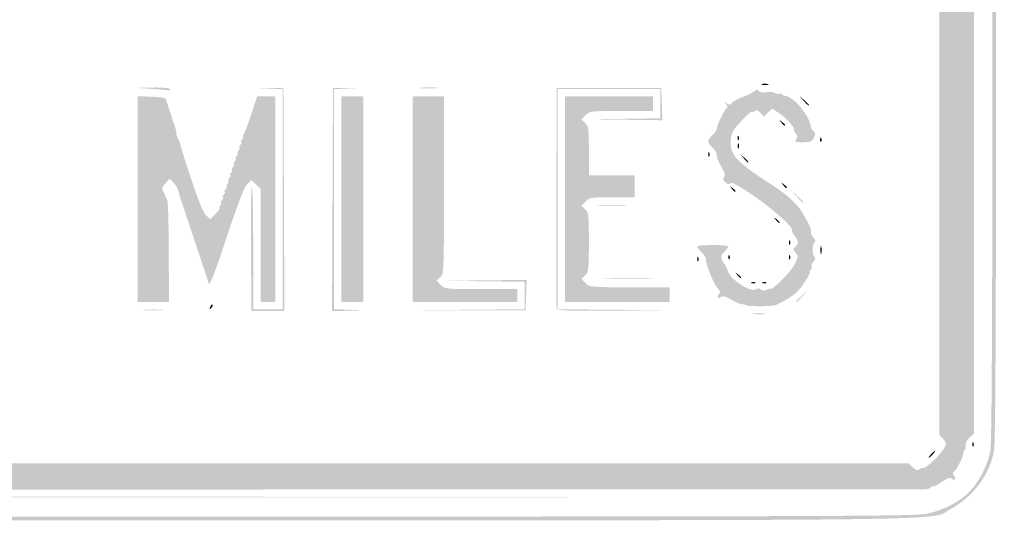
# Model space of a CAD drawing. Header units: inches. Extents: x -0.5 to 0.5, y -0.25 to 0.25.
# Tile 5 of 11: x 0.01 to 0.5, y -0.25 to 0. Entities that reach past the tile are written whole.
import ezdxf

# ---------------------------------------------------------------- set-up
doc = ezdxf.new("R2010")
doc.units = ezdxf.units.IN
doc.header["$MEASUREMENT"] = 0

msp = doc.modelspace()

# ---------------------------------------------------------------- hatches: boundary and pattern name
h = msp.add_hatch(color=7)
edge = h.paths.add_edge_path()
edge.add_spline(control_points=[(-0.46522, -0.24908), (-0.47266, -0.2476), (-0.48297, -0.24249), (-0.48681, -0.23839), (-0.49057, -0.23437), (-0.49569, -0.22686), (-0.49702, -0.22339), (-0.49989, -0.21596), (-0.5, -0.2079), (-0.5, 0.00094), (-0.5, 0.2072), (-0.49996, 0.21178), (-0.4982, 0.21866), (-0.49593, 0.22754), (-0.4931, 0.23237), (-0.48643, 0.23873), (-0.48005, 0.24482), (-0.47723, 0.24635), (-0.46815, 0.24868), (-0.46129, 0.25043), (-0.45375, 0.25046), (0.00074, 0.25046)], knot_values=[0, 0, 0, 0, 1, 1, 1, 2, 2, 2, 3, 3, 3, 4, 4, 4, 5, 5, 5, 6, 6, 6, 7, 7, 7, 7], degree=3, periodic=0)
edge.add_line((0.00074, 0.25046), (0.46265, 0.25046))
edge.add_line((0.46265, 0.25046), (0.46917, 0.24853))
edge.add_spline(control_points=[(0.46917, 0.24853), (0.4773, 0.24613), (0.48082, 0.24409), (0.48697, 0.23816), (0.49323, 0.23214), (0.49598, 0.22736), (0.4982, 0.21866), (0.49996, 0.21178), (0.5, 0.2072), (0.5, 0.00108), (0.5, -0.14844), (0.49971, -0.21123), (0.49899, -0.21552), (0.497, -0.22734), (0.4885, -0.23878), (0.47725, -0.24478), (0.46574, -0.25092), (0.50412, -0.25047), (-0.00077, -0.25037), (-0.37541, -0.2503), (-0.46028, -0.25007), (-0.46522, -0.24908)], knot_values=[0, 0, 0, 0, 1, 1, 1, 2, 2, 2, 3, 3, 3, 4, 4, 4, 5, 5, 5, 6, 6, 6, 7, 7, 7, 7], degree=3, periodic=0)
edge = h.paths.add_edge_path(flags=0)
edge.add_spline(control_points=[(0.46463, -0.24729), (0.47266, -0.24575), (0.48109, -0.24159), (0.48619, -0.23664), (0.49125, -0.23173), (0.49595, -0.22268), (0.49715, -0.21552), (0.49787, -0.21123), (0.49817, -0.14844), (0.49817, 0.00108), (0.49817, 0.2072), (0.49813, 0.21178), (0.49637, 0.21866), (0.49422, 0.22705), (0.49138, 0.23217), (0.48605, 0.23724), (0.48079, 0.24226), (0.47697, 0.2444), (0.46917, 0.2467)], knot_values=[0, 0, 0, 0, 1, 1, 1, 2, 2, 2, 3, 3, 3, 4, 4, 4, 5, 5, 5, 6, 6, 6, 6], degree=3, periodic=0)
edge.add_line((0.46917, 0.2467), (0.46265, 0.24862))
edge.add_line((0.46265, 0.24862), (0.00074, 0.24862))
edge.add_spline(control_points=[(0.00074, 0.24862), (-0.45375, 0.24862), (-0.46129, 0.2486), (-0.46815, 0.24684), (-0.47691, 0.2446), (-0.47991, 0.24304), (-0.48544, 0.23788), (-0.4912, 0.23248), (-0.49416, 0.22728), (-0.49637, 0.21866), (-0.49813, 0.21178), (-0.49817, 0.2072), (-0.49817, 0.00094), (-0.49817, -0.2079), (-0.49806, -0.21596), (-0.49519, -0.22339), (-0.49403, -0.2264), (-0.48897, -0.23406), (-0.48589, -0.23748), (-0.48296, -0.24073), (-0.47204, -0.24589), (-0.46522, -0.24725), (-0.46028, -0.24823), (-0.37541, -0.24847), (-0.00077, -0.24854), (0.39723, -0.24861), (0.45856, -0.24845), (0.46463, -0.24729)], knot_values=[0, 0, 0, 0, 1, 1, 1, 2, 2, 2, 3, 3, 3, 4, 4, 4, 5, 5, 5, 6, 6, 6, 7, 7, 7, 8, 8, 8, 9, 9, 9, 9], degree=3, periodic=0)
h = msp.add_hatch(color=7)
edge = h.paths.add_edge_path()
edge.add_spline(control_points=[(-0.46518, -0.23445), (-0.46566, -0.23397), (-0.46606, -0.23392), (-0.46606, -0.23433), (-0.46606, -0.23475), (-0.46667, -0.23457), (-0.46743, -0.23394), (-0.46819, -0.23332), (-0.46881, -0.23308), (-0.46881, -0.23342), (-0.46881, -0.23376), (-0.4706, -0.2328), (-0.4728, -0.23129), (-0.4758, -0.22922), (-0.47706, -0.2288), (-0.47785, -0.22959), (-0.47864, -0.23038), (-0.47917, -0.23037), (-0.48, -0.22954), (-0.48081, -0.22873), (-0.48083, -0.22817), (-0.48008, -0.22742), (-0.47934, -0.22668), (-0.47977, -0.2252), (-0.48171, -0.22192), (-0.48317, -0.21945), (-0.48411, -0.21743), (-0.48381, -0.21743), (-0.48351, -0.21743), (-0.48371, -0.21689), (-0.48425, -0.21624), (-0.4848, -0.21558), (-0.48503, -0.21423), (-0.48477, -0.21323), (-0.48446, -0.21206), (-0.48512, -0.21066), (-0.48664, -0.20922)], knot_values=[0, 0, 0, 0, 1, 1, 1, 2, 2, 2, 3, 3, 3, 4, 4, 4, 5, 5, 5, 6, 6, 6, 7, 7, 7, 8, 8, 8, 9, 9, 9, 10, 10, 10, 11, 11, 11, 12, 12, 12, 12], degree=3, periodic=0)
edge.add_line((-0.48664, -0.20922), (-0.48899, -0.20702))
edge.add_line((-0.48899, -0.20702), (-0.48899, 0.00046))
edge.add_line((-0.48899, 0.00046), (-0.48899, 0.20794))
edge.add_line((-0.48899, 0.20794), (-0.48664, 0.21014))
edge.add_spline(control_points=[(-0.48664, 0.21014), (-0.48535, 0.21135), (-0.48447, 0.21298), (-0.48467, 0.21376), (-0.48487, 0.21454), (-0.48354, 0.21806), (-0.48171, 0.22158), (-0.47884, 0.22708), (-0.4776, 0.22845), (-0.4729, 0.23131), (-0.46989, 0.23314), (-0.46715, 0.23448), (-0.46681, 0.23428), (-0.46646, 0.23408), (-0.46595, 0.2343), (-0.46566, 0.23476), (-0.46537, 0.23523), (-0.4644, 0.23542), (-0.46351, 0.23518), (-0.46255, 0.23493), (-0.46099, 0.23571), (-0.45968, 0.2371)], knot_values=[0, 0, 0, 0, 1, 1, 1, 2, 2, 2, 3, 3, 3, 4, 4, 4, 5, 5, 5, 6, 6, 6, 7, 7, 7, 7], degree=3, periodic=0)
edge.add_line((-0.45968, 0.2371), (-0.45748, 0.23945))
edge.add_line((-0.45748, 0.23945), (0, 0.23945))
edge.add_line((0, 0.23945), (0.45748, 0.23945))
edge.add_line((0.45748, 0.23945), (0.45966, 0.23713))
edge.add_spline(control_points=[(0.45966, 0.23713), (0.46086, 0.23585), (0.46248, 0.23491), (0.46326, 0.23504), (0.46404, 0.23517), (0.46519, 0.23495), (0.46583, 0.23456), (0.46646, 0.23416), (0.46697, 0.23404), (0.46697, 0.23429), (0.46697, 0.23455), (0.46935, 0.23342), (0.47225, 0.23179), (0.47638, 0.22946), (0.47824, 0.22764), (0.48085, 0.22336), (0.48268, 0.22035), (0.48402, 0.21761), (0.48382, 0.21727), (0.48362, 0.21692), (0.48384, 0.21641), (0.4843, 0.21612), (0.48477, 0.21583), (0.48496, 0.21486), (0.48472, 0.21397), (0.48447, 0.21301), (0.48525, 0.21145), (0.48664, 0.21014)], knot_values=[0, 0, 0, 0, 1, 1, 1, 2, 2, 2, 3, 3, 3, 4, 4, 4, 5, 5, 5, 6, 6, 6, 7, 7, 7, 8, 8, 8, 9, 9, 9, 9], degree=3, periodic=0)
edge.add_line((0.48664, 0.21014), (0.48899, 0.20794))
edge.add_line((0.48899, 0.20794), (0.48899, 0.00046))
edge.add_line((0.48899, 0.00046), (0.48899, -0.20702))
edge.add_line((0.48899, -0.20702), (0.48664, -0.20922))
edge.add_spline(control_points=[(0.48664, -0.20922), (0.48525, -0.21053), (0.48447, -0.21209), (0.48472, -0.21305), (0.48496, -0.21395), (0.48476, -0.21492), (0.48429, -0.21521), (0.48382, -0.2155), (0.48353, -0.21622), (0.48365, -0.21681), (0.4839, -0.21813), (0.48022, -0.22533), (0.47887, -0.22617), (0.47819, -0.22658), (0.47823, -0.22717), (0.47899, -0.22809), (0.48032, -0.22969), (0.47928, -0.23103), (0.47783, -0.22957), (0.47706, -0.2288), (0.47577, -0.22924), (0.4728, -0.23129), (0.4706, -0.2328), (0.46881, -0.23376), (0.46881, -0.23342), (0.46881, -0.23308), (0.46829, -0.23323), (0.46766, -0.23375), (0.46668, -0.23457), (0.46597, -0.23486), (0.46491, -0.23486), (0.46478, -0.23486), (0.25566, -0.23497), (0.00018, -0.23509), (-0.29228, -0.23524), (-0.46463, -0.235), (-0.46518, -0.23445)], knot_values=[0, 0, 0, 0, 1, 1, 1, 2, 2, 2, 3, 3, 3, 4, 4, 4, 5, 5, 5, 6, 6, 6, 7, 7, 7, 8, 8, 8, 9, 9, 9, 10, 10, 10, 11, 11, 11, 12, 12, 12, 12], degree=3, periodic=0)
edge = h.paths.add_edge_path(flags=0)
edge.add_spline(control_points=[(-0.45826, -0.22385), (-0.4566, -0.22202), (-0.45543, -0.22202), (-0.00015, -0.22202)], knot_values=[0, 0, 0, 0, 1, 1, 1, 1], degree=3, periodic=0)
edge.add_line((-0.00015, -0.22202), (0.4563, -0.22202))
edge.add_line((0.4563, -0.22202), (0.4584, -0.22399))
edge.add_spline(control_points=[(0.4584, -0.22399), (0.46002, -0.22551), (0.46078, -0.22572), (0.46175, -0.22491), (0.46245, -0.22434), (0.46322, -0.22408), (0.46347, -0.22433), (0.46425, -0.22511), (0.47244, -0.2174), (0.47396, -0.21448), (0.47528, -0.21191), (0.47525, -0.21161), (0.47347, -0.20971)], knot_values=[0, 0, 0, 0, 1, 1, 1, 2, 2, 2, 3, 3, 3, 4, 4, 4, 4], degree=3, periodic=0)
edge.add_line((0.47347, -0.20971), (0.47156, -0.20768))
edge.add_line((0.47156, -0.20768), (0.47156, 0))
edge.add_line((0.47156, 0), (0.47156, 0.20768))
edge.add_line((0.47156, 0.20768), (0.47347, 0.20972))
edge.add_spline(control_points=[(0.47347, 0.20972), (0.47511, 0.21145), (0.47522, 0.21207), (0.47428, 0.2139), (0.47268, 0.21703), (0.46693, 0.22287), (0.4639, 0.22446), (0.46147, 0.22573), (0.46113, 0.22569), (0.45925, 0.22393)], knot_values=[0, 0, 0, 0, 1, 1, 1, 2, 2, 2, 3, 3, 3, 3], degree=3, periodic=0)
edge.add_line((0.45925, 0.22393), (0.45722, 0.22202))
edge.add_line((0.45722, 0.22202), (0, 0.22202))
edge.add_line((0, 0.22202), (-0.45722, 0.22202))
edge.add_line((-0.45722, 0.22202), (-0.45925, 0.22393))
edge.add_spline(control_points=[(-0.45925, 0.22393), (-0.46113, 0.22569), (-0.46147, 0.22573), (-0.4639, 0.22446), (-0.46693, 0.22287), (-0.47268, 0.21703), (-0.47428, 0.2139), (-0.47522, 0.21207), (-0.47511, 0.21145), (-0.47347, 0.20972)], knot_values=[0, 0, 0, 0, 1, 1, 1, 2, 2, 2, 3, 3, 3, 3], degree=3, periodic=0)
edge.add_line((-0.47347, 0.20972), (-0.47156, 0.20768))
edge.add_line((-0.47156, 0.20768), (-0.47156, 0))
edge.add_line((-0.47156, 0), (-0.47156, -0.20768))
edge.add_line((-0.47156, -0.20768), (-0.47347, -0.20971))
edge.add_spline(control_points=[(-0.47347, -0.20971), (-0.47525, -0.21161), (-0.47528, -0.21191), (-0.47396, -0.21448), (-0.47231, -0.21766), (-0.46435, -0.22496), (-0.46325, -0.22428), (-0.46285, -0.22403), (-0.46225, -0.22424), (-0.46194, -0.22476), (-0.46108, -0.22614), (-0.46011, -0.2259), (-0.45826, -0.22385)], knot_values=[0, 0, 0, 0, 1, 1, 1, 2, 2, 2, 3, 3, 3, 4, 4, 4, 4], degree=3, periodic=0)
h = msp.add_hatch(color=7)
edge = h.paths.add_edge_path()
edge.add_line((0.07844, -0.03486), (0.07018, -0.03429))
edge.add_line((0.07018, -0.03429), (0.07816, -0.03412))
edge.add_spline(control_points=[(0.07816, -0.03412), (0.08268, -0.03402), (0.08638, -0.03434), (0.0867, -0.03486), (0.08701, -0.03537), (0.08714, -0.0357), (0.08698, -0.03561), (0.08682, -0.03551), (0.08298, -0.03518), (0.07844, -0.03486)], knot_values=[0, 0, 0, 0, 1, 1, 1, 2, 2, 2, 3, 3, 3, 3], degree=3, periodic=0)
h = msp.add_hatch(color=7)
edge = h.paths.add_edge_path()
edge.add_spline(control_points=[(0.12732, -0.11537), (0.12718, -0.09859), (0.12737, -0.08447), (0.12775, -0.08399), (0.12813, -0.08351), (0.12844, -0.09703), (0.12844, -0.11404)], knot_values=[0, 0, 0, 0, 1, 1, 1, 2, 2, 2, 2], degree=3, periodic=0)
edge.add_line((0.12844, -0.11404), (0.12844, -0.14495))
edge.add_line((0.12844, -0.14495), (0.13578, -0.14495))
edge.add_line((0.13578, -0.14495), (0.14312, -0.14495))
edge.add_line((0.14312, -0.14495), (0.14312, -0.08994))
edge.add_line((0.14312, -0.08994), (0.14312, -0.03493))
edge.add_line((0.14312, -0.03493), (0.13555, -0.03462))
edge.add_line((0.13555, -0.03462), (0.12798, -0.0343))
edge.add_line((0.12798, -0.0343), (0.13578, -0.03435))
edge.add_line((0.13578, -0.03435), (0.14358, -0.0344))
edge.add_line((0.14358, -0.0344), (0.14381, -0.09014))
edge.add_line((0.14381, -0.09014), (0.14405, -0.14587))
edge.add_line((0.14405, -0.14587), (0.13581, -0.14587))
edge.add_line((0.13581, -0.14587), (0.12757, -0.14587))
edge.add_line((0.12757, -0.14587), (0.12732, -0.11537))
for points in [[(0.16811, -0.09014), (0.16835, -0.0344), (0.17569, -0.03435), (0.18303, -0.03429), (0.17592, -0.03461), (0.16881, -0.03494), (0.16881, -0.08991), (0.16881, -0.14488), (0.17638, -0.14519), (0.18394, -0.1455), (0.17591, -0.14568), (0.16788, -0.14587), (0.16811, -0.09014)], [(0.17248, -0.08991), (0.17248, -0.03853), (0.17798, -0.03853), (0.18349, -0.03853), (0.18349, -0.08991), (0.18349, -0.14128), (0.17798, -0.14128), (0.17248, -0.14128), (0.17248, -0.08991)], [(0.23601, -0.14519), (0.26422, -0.14493), (0.26422, -0.13808), (0.26422, -0.13123), (0.24381, -0.13096), (0.22339, -0.1307), (0.2443, -0.13049), (0.26521, -0.13028), (0.26495, -0.13784), (0.26468, -0.14541), (0.23624, -0.14543), (0.2078, -0.14545), (0.23601, -0.14519)]]:
    msp.add_hatch(color=7).paths.add_polyline_path(points)
h = msp.add_hatch(color=7)
edge = h.paths.add_edge_path()
edge.add_spline(control_points=[(0.21218, -0.03419), (0.2146, -0.034), (0.21831, -0.034), (0.22044, -0.03419), (0.22257, -0.03438), (0.2206, -0.03454), (0.21606, -0.03454), (0.21151, -0.03453), (0.20977, -0.03438), (0.21218, -0.03419)], knot_values=[0, 0, 0, 0, 1, 1, 1, 2, 2, 2, 3, 3, 3, 3], degree=3, periodic=0)
h = msp.add_hatch(color=7)
edge = h.paths.add_edge_path()
edge.add_spline(control_points=[(0.28024, -0.14472), (0.28, -0.14409), (0.27991, -0.11901), (0.28004, -0.08899)], knot_values=[0, 0, 0, 0, 1, 1, 1, 1], degree=3, periodic=0)
edge.add_line((0.28004, -0.08899), (0.28028, -0.0344))
edge.add_line((0.28028, -0.0344), (0.30642, -0.0344))
edge.add_line((0.30642, -0.0344), (0.33257, -0.0344))
edge.add_line((0.33257, -0.0344), (0.33283, -0.04243))
edge.add_line((0.33283, -0.04243), (0.3331, -0.05046))
edge.add_line((0.3331, -0.05046), (0.31449, -0.05025))
edge.add_line((0.31449, -0.05025), (0.29587, -0.05004))
edge.add_line((0.29587, -0.05004), (0.31399, -0.04977))
edge.add_line((0.31399, -0.04977), (0.33211, -0.0495))
edge.add_line((0.33211, -0.0495), (0.33211, -0.04218))
edge.add_line((0.33211, -0.04218), (0.33211, -0.03486))
edge.add_line((0.33211, -0.03486), (0.30642, -0.03486))
edge.add_line((0.30642, -0.03486), (0.28073, -0.03486))
edge.add_line((0.28073, -0.03486), (0.28073, -0.08989))
edge.add_line((0.28073, -0.08989), (0.28073, -0.14493))
edge.add_line((0.28073, -0.14493), (0.30894, -0.14518))
edge.add_line((0.30894, -0.14518), (0.33716, -0.14544))
edge.add_line((0.33716, -0.14544), (0.30892, -0.14566))
edge.add_spline(control_points=[(0.30892, -0.14566), (0.28701, -0.14582), (0.28058, -0.14561), (0.28024, -0.14472)], knot_values=[0, 0, 0, 0, 1, 1, 1, 1], degree=3, periodic=0)
h = msp.add_hatch(color=7)
edge = h.paths.add_edge_path()
edge.add_spline(control_points=[(0.3828, -0.0324), (0.38368, -0.03216), (0.38513, -0.03216), (0.38601, -0.0324), (0.38689, -0.03263), (0.38617, -0.03281), (0.3844, -0.03281), (0.38264, -0.03281), (0.38192, -0.03263), (0.3828, -0.0324)], knot_values=[0, 0, 0, 0, 1, 1, 1, 2, 2, 2, 3, 3, 3, 3], degree=3, periodic=0)
h = msp.add_hatch(color=7)
edge = h.paths.add_edge_path()
edge.add_line((0.07064, -0.08987), (0.07064, -0.03845))
edge.add_line((0.07064, -0.03845), (0.07775, -0.03872))
edge.add_spline(control_points=[(0.07775, -0.03872), (0.08261, -0.03891), (0.0849, -0.03935), (0.08498, -0.04014), (0.08504, -0.04077), (0.08519, -0.04149), (0.08532, -0.04174), (0.08545, -0.042), (0.08565, -0.04261), (0.08578, -0.04312), (0.08591, -0.04362), (0.08611, -0.04424), (0.08624, -0.0445), (0.08636, -0.04475), (0.08657, -0.04537), (0.0867, -0.04587), (0.08682, -0.04638), (0.08703, -0.047), (0.08716, -0.04725), (0.08728, -0.0475), (0.08749, -0.04812), (0.08761, -0.04862), (0.08774, -0.04913), (0.08795, -0.04975), (0.08807, -0.05), (0.0882, -0.05025), (0.08841, -0.05087), (0.08853, -0.05138), (0.08866, -0.05188), (0.08886, -0.0525), (0.08899, -0.05275), (0.08912, -0.053), (0.08932, -0.05362), (0.08945, -0.05413), (0.08958, -0.05463), (0.08978, -0.05536), (0.0899, -0.05573), (0.09003, -0.05611), (0.09007, -0.05675), (0.09, -0.05715), (0.08994, -0.05755), (0.09038, -0.05878), (0.09099, -0.0599), (0.09159, -0.06101), (0.09214, -0.06255), (0.09221, -0.0633), (0.09228, -0.06406), (0.0947, -0.07174), (0.09758, -0.08038), (0.10101, -0.09065), (0.10354, -0.09675), (0.10491, -0.09804)], knot_values=[0, 0, 0, 0, 1, 1, 1, 2, 2, 2, 3, 3, 3, 4, 4, 4, 5, 5, 5, 6, 6, 6, 7, 7, 7, 8, 8, 8, 9, 9, 9, 10, 10, 10, 11, 11, 11, 12, 12, 12, 13, 13, 13, 14, 14, 14, 15, 15, 15, 16, 16, 16, 17, 17, 17, 17], degree=3, periodic=0)
edge.add_line((0.10491, -0.09804), (0.107, -0.1))
edge.add_line((0.107, -0.1), (0.10963, -0.09725))
edge.add_spline(control_points=[(0.10963, -0.09725), (0.11108, -0.09573), (0.11194, -0.0945), (0.11153, -0.0945), (0.11112, -0.0945), (0.1113, -0.09388), (0.11193, -0.09312), (0.11255, -0.09236), (0.11276, -0.09174), (0.11239, -0.09174), (0.11201, -0.09174), (0.11222, -0.09112), (0.11284, -0.09037), (0.11347, -0.08961), (0.11368, -0.08899), (0.1133, -0.08899), (0.11293, -0.08899), (0.11313, -0.08837), (0.11376, -0.08761), (0.11439, -0.08686), (0.1146, -0.08624), (0.11422, -0.08624), (0.11384, -0.08624), (0.11405, -0.08562), (0.11468, -0.08486), (0.11531, -0.08411), (0.11551, -0.08349), (0.11514, -0.08349), (0.11476, -0.08349), (0.11497, -0.08287), (0.1156, -0.08211), (0.11622, -0.08135), (0.11643, -0.08073), (0.11606, -0.08073), (0.11568, -0.08073), (0.11589, -0.08011), (0.11651, -0.07936), (0.11714, -0.0786), (0.11735, -0.07798), (0.11697, -0.07798), (0.1166, -0.07798), (0.1168, -0.07736), (0.11743, -0.07661), (0.11806, -0.07585), (0.11827, -0.07523), (0.11789, -0.07523), (0.11751, -0.07523), (0.11772, -0.07461), (0.11835, -0.07385), (0.11898, -0.0731), (0.11918, -0.07248), (0.11881, -0.07248), (0.11843, -0.07248), (0.11864, -0.07186), (0.11927, -0.0711), (0.11989, -0.07034), (0.1201, -0.06972), (0.11972, -0.06972), (0.11935, -0.06972), (0.11956, -0.06911), (0.12018, -0.06835), (0.12081, -0.06759), (0.12102, -0.06697), (0.12064, -0.06697), (0.12027, -0.06697), (0.12047, -0.06635), (0.1211, -0.0656), (0.12173, -0.06484), (0.12194, -0.06422), (0.12156, -0.06422), (0.12118, -0.06422), (0.12139, -0.0636), (0.12202, -0.06284), (0.12265, -0.06209), (0.12285, -0.06147), (0.12248, -0.06147), (0.1221, -0.06147), (0.12231, -0.06085), (0.12294, -0.06009), (0.12356, -0.05933), (0.12377, -0.05872), (0.12339, -0.05872), (0.12302, -0.05872), (0.12312, -0.0582), (0.12362, -0.05757), (0.12412, -0.05694), (0.12585, -0.0524), (0.12748, -0.04748)], knot_values=[0, 0, 0, 0, 1, 1, 1, 2, 2, 2, 3, 3, 3, 4, 4, 4, 5, 5, 5, 6, 6, 6, 7, 7, 7, 8, 8, 8, 9, 9, 9, 10, 10, 10, 11, 11, 11, 12, 12, 12, 13, 13, 13, 14, 14, 14, 15, 15, 15, 16, 16, 16, 17, 17, 17, 18, 18, 18, 19, 19, 19, 20, 20, 20, 21, 21, 21, 22, 22, 22, 23, 23, 23, 24, 24, 24, 25, 25, 25, 26, 26, 26, 27, 27, 27, 28, 28, 28, 29, 29, 29, 29], degree=3, periodic=0)
edge.add_line((0.12748, -0.04748), (0.13043, -0.03853))
edge.add_line((0.13043, -0.03853), (0.13494, -0.03853))
edge.add_line((0.13494, -0.03853), (0.13945, -0.03853))
edge.add_line((0.13945, -0.03853), (0.13945, -0.08991))
edge.add_line((0.13945, -0.08991), (0.13945, -0.14128))
edge.add_line((0.13945, -0.14128), (0.13578, -0.14128))
edge.add_line((0.13578, -0.14128), (0.13211, -0.14128))
edge.add_line((0.13211, -0.14128), (0.13211, -0.113))
edge.add_line((0.13211, -0.113), (0.13211, -0.08472))
edge.add_line((0.13211, -0.08472), (0.12979, -0.08255))
edge.add_line((0.12979, -0.08255), (0.12747, -0.08037))
edge.add_line((0.12747, -0.08037), (0.12531, -0.08261))
edge.add_spline(control_points=[(0.12531, -0.08261), (0.12384, -0.08414), (0.12059, -0.09258), (0.11515, -0.109), (0.10812, -0.13021), (0.10631, -0.13451), (0.10585, -0.13112), (0.10579, -0.13065), (0.10563, -0.13007), (0.1055, -0.12982), (0.10538, -0.12956), (0.10517, -0.12894), (0.10505, -0.12844), (0.10492, -0.12794), (0.10471, -0.12732), (0.10459, -0.12706), (0.10446, -0.12681), (0.10425, -0.12619), (0.10413, -0.12569), (0.104, -0.12518), (0.1038, -0.12456), (0.10367, -0.12431), (0.10354, -0.12406), (0.10334, -0.12344), (0.10321, -0.12294), (0.10308, -0.12243), (0.10288, -0.12181), (0.10275, -0.12156), (0.10263, -0.12131), (0.10242, -0.12069), (0.10229, -0.12018), (0.10217, -0.11968), (0.10196, -0.11906), (0.10183, -0.11881), (0.10171, -0.11856), (0.1015, -0.11794), (0.10138, -0.11743), (0.10125, -0.11693), (0.10104, -0.11631), (0.10092, -0.11606), (0.10079, -0.1158), (0.10058, -0.11518), (0.10046, -0.11468), (0.10033, -0.11417), (0.10013, -0.11356), (0.1, -0.1133), (0.09987, -0.11305), (0.09967, -0.11243), (0.09954, -0.11193), (0.09942, -0.11142), (0.09921, -0.1108), (0.09908, -0.11055), (0.09896, -0.1103), (0.09875, -0.10968), (0.09862, -0.10917), (0.0985, -0.10867), (0.09829, -0.10805), (0.09817, -0.1078), (0.09804, -0.10755), (0.09783, -0.10693), (0.09771, -0.10642), (0.09758, -0.10592), (0.09737, -0.1053), (0.09725, -0.10505), (0.09712, -0.10479), (0.09692, -0.10417), (0.09679, -0.10367), (0.09666, -0.10317), (0.09646, -0.10255), (0.09633, -0.10229), (0.0962, -0.10204), (0.096, -0.10142), (0.09587, -0.10092), (0.09575, -0.10041), (0.09554, -0.09979), (0.09541, -0.09954), (0.09529, -0.09929), (0.09508, -0.09867), (0.09495, -0.09817), (0.09483, -0.09766), (0.09462, -0.09704), (0.0945, -0.09679), (0.09437, -0.09654), (0.09416, -0.09592), (0.09404, -0.09541), (0.09391, -0.09491), (0.0937, -0.09429), (0.09358, -0.09404), (0.09345, -0.09378), (0.09325, -0.09317), (0.09312, -0.09266), (0.09299, -0.09216), (0.09279, -0.09154), (0.09266, -0.09128), (0.09253, -0.09103), (0.09233, -0.09041), (0.0922, -0.08991), (0.09208, -0.0894), (0.09189, -0.08889), (0.09179, -0.08876), (0.09169, -0.08864), (0.09142, -0.0875), (0.09119, -0.08624), (0.09096, -0.08498), (0.08984, -0.083), (0.08869, -0.08186)], knot_values=[0, 0, 0, 0, 1, 1, 1, 2, 2, 2, 3, 3, 3, 4, 4, 4, 5, 5, 5, 6, 6, 6, 7, 7, 7, 8, 8, 8, 9, 9, 9, 10, 10, 10, 11, 11, 11, 12, 12, 12, 13, 13, 13, 14, 14, 14, 15, 15, 15, 16, 16, 16, 17, 17, 17, 18, 18, 18, 19, 19, 19, 20, 20, 20, 21, 21, 21, 22, 22, 22, 23, 23, 23, 24, 24, 24, 25, 25, 25, 26, 26, 26, 27, 27, 27, 28, 28, 28, 29, 29, 29, 30, 30, 30, 31, 31, 31, 32, 32, 32, 33, 33, 33, 34, 34, 34, 35, 35, 35, 35], degree=3, periodic=0)
edge.add_line((0.08869, -0.08186), (0.08661, -0.07977))
edge.add_line((0.08661, -0.07977), (0.08451, -0.082))
edge.add_spline(control_points=[(0.08451, -0.082), (0.08266, -0.08397), (0.08255, -0.08448), (0.0836, -0.08638), (0.08426, -0.08756), (0.08481, -0.08881), (0.08483, -0.08914), (0.08485, -0.08948), (0.08515, -0.09004), (0.0855, -0.09039), (0.08585, -0.09074), (0.08617, -0.10233), (0.08621, -0.11615)], knot_values=[0, 0, 0, 0, 1, 1, 1, 2, 2, 2, 3, 3, 3, 4, 4, 4, 4], degree=3, periodic=0)
edge.add_line((0.08621, -0.11615), (0.08629, -0.14128))
edge.add_line((0.08629, -0.14128), (0.07847, -0.14128))
edge.add_line((0.07847, -0.14128), (0.07064, -0.14128))
edge.add_line((0.07064, -0.14128), (0.07064, -0.08987))
h = msp.add_hatch(color=7)
edge = h.paths.add_edge_path()
edge.add_line((0.20826, -0.08991), (0.20826, -0.03853))
edge.add_line((0.20826, -0.03853), (0.21606, -0.03853))
edge.add_line((0.21606, -0.03853), (0.22385, -0.03853))
edge.add_line((0.22385, -0.03853), (0.22385, -0.08289))
edge.add_spline(control_points=[(0.22385, -0.08289), (0.22385, -0.12619), (0.22381, -0.12728), (0.222, -0.12891)], knot_values=[0, 0, 0, 0, 1, 1, 1, 1], degree=3, periodic=0)
edge.add_line((0.222, -0.12891), (0.22016, -0.13059))
edge.add_line((0.22016, -0.13059), (0.22216, -0.13272))
edge.add_spline(control_points=[(0.22216, -0.13272), (0.22414, -0.13482), (0.2245, -0.13486), (0.24236, -0.13486)], knot_values=[0, 0, 0, 0, 1, 1, 1, 1], degree=3, periodic=0)
edge.add_line((0.24236, -0.13486), (0.26055, -0.13486))
edge.add_line((0.26055, -0.13486), (0.26055, -0.13807))
edge.add_line((0.26055, -0.13807), (0.26055, -0.14128))
edge.add_line((0.26055, -0.14128), (0.2344, -0.14128))
edge.add_line((0.2344, -0.14128), (0.20826, -0.14128))
edge.add_line((0.20826, -0.14128), (0.20826, -0.08991))
h = msp.add_hatch(color=7)
edge = h.paths.add_edge_path()
edge.add_line((0.2844, -0.08991), (0.2844, -0.03853))
edge.add_line((0.2844, -0.03853), (0.30642, -0.03853))
edge.add_line((0.30642, -0.03853), (0.32844, -0.03853))
edge.add_line((0.32844, -0.03853), (0.32844, -0.0422))
edge.add_line((0.32844, -0.0422), (0.32844, -0.04587))
edge.add_line((0.32844, -0.04587), (0.31255, -0.04587))
edge.add_spline(control_points=[(0.31255, -0.04587), (0.29708, -0.04587), (0.2966, -0.04593), (0.29464, -0.04801)], knot_values=[0, 0, 0, 0, 1, 1, 1, 1], degree=3, periodic=0)
edge.add_line((0.29464, -0.04801), (0.29263, -0.05015))
edge.add_line((0.29263, -0.05015), (0.29448, -0.05182))
edge.add_spline(control_points=[(0.29448, -0.05182), (0.29616, -0.05334), (0.29633, -0.05463), (0.29633, -0.06574)], knot_values=[0, 0, 0, 0, 1, 1, 1, 1], degree=3, periodic=0)
edge.add_line((0.29633, -0.06574), (0.29633, -0.07798))
edge.add_line((0.29633, -0.07798), (0.3078, -0.07798))
edge.add_line((0.3078, -0.07798), (0.31927, -0.07798))
edge.add_line((0.31927, -0.07798), (0.31927, -0.08349))
edge.add_line((0.31927, -0.08349), (0.31927, -0.08899))
edge.add_line((0.31927, -0.08899), (0.30796, -0.08899))
edge.add_spline(control_points=[(0.30796, -0.08899), (0.2973, -0.08899), (0.29653, -0.08911), (0.29464, -0.09113)], knot_values=[0, 0, 0, 0, 1, 1, 1, 1], degree=3, periodic=0)
edge.add_line((0.29464, -0.09113), (0.29263, -0.09327))
edge.add_line((0.29263, -0.09327), (0.29448, -0.09494))
edge.add_spline(control_points=[(0.29448, -0.09494), (0.29619, -0.09649), (0.29633, -0.09774), (0.29633, -0.11147), (0.29633, -0.12519), (0.29619, -0.12645), (0.29448, -0.12799)], knot_values=[0, 0, 0, 0, 1, 1, 1, 2, 2, 2, 2], degree=3, periodic=0)
edge.add_line((0.29448, -0.12799), (0.29263, -0.12967))
edge.add_line((0.29263, -0.12967), (0.29464, -0.13181))
edge.add_spline(control_points=[(0.29464, -0.13181), (0.29663, -0.13392), (0.29689, -0.13394), (0.31667, -0.13394)], knot_values=[0, 0, 0, 0, 1, 1, 1, 1], degree=3, periodic=0)
edge.add_line((0.31667, -0.13394), (0.3367, -0.13394))
edge.add_line((0.3367, -0.13394), (0.3367, -0.13761))
edge.add_line((0.3367, -0.13761), (0.3367, -0.14128))
edge.add_line((0.3367, -0.14128), (0.31055, -0.14128))
edge.add_line((0.31055, -0.14128), (0.2844, -0.14128))
edge.add_line((0.2844, -0.14128), (0.2844, -0.08991))
h = msp.add_hatch(color=7)
edge = h.paths.add_edge_path()
edge.add_spline(control_points=[(0.3746, -0.14284), (0.37435, -0.14244), (0.37367, -0.14226), (0.37309, -0.14246), (0.37251, -0.14265), (0.37011, -0.14168), (0.36777, -0.14029), (0.36468, -0.13848), (0.36323, -0.13806), (0.3625, -0.13878), (0.36109, -0.14019), (0.36006, -0.13886), (0.36135, -0.1373), (0.36216, -0.13632), (0.36211, -0.13578), (0.36116, -0.13499), (0.35923, -0.13338), (0.35465, -0.12248), (0.35493, -0.12014), (0.35502, -0.11936), (0.35405, -0.11774), (0.35278, -0.11654), (0.3515, -0.11534), (0.35046, -0.11402), (0.35046, -0.1136), (0.35046, -0.11318), (0.35397, -0.11284), (0.35826, -0.11284), (0.36255, -0.11284), (0.36606, -0.11319), (0.36606, -0.11362), (0.36606, -0.11405), (0.36523, -0.11514), (0.36422, -0.11606), (0.36197, -0.11809), (0.36193, -0.11913), (0.36397, -0.12204), (0.36484, -0.12328), (0.36564, -0.12487), (0.36574, -0.12556), (0.36632, -0.12954), (0.3771, -0.13677), (0.37988, -0.13504), (0.38095, -0.13437), (0.38171, -0.13437), (0.38239, -0.13505), (0.38295, -0.13561), (0.38407, -0.13571), (0.38503, -0.1353), (0.38595, -0.1349), (0.38698, -0.13463), (0.38733, -0.1347), (0.38881, -0.135), (0.39797, -0.1255), (0.39952, -0.12208), (0.40109, -0.11858), (0.4011, -0.11824), (0.39966, -0.11664), (0.39828, -0.11512), (0.39827, -0.11482), (0.39952, -0.11378), (0.40138, -0.11223), (0.40128, -0.1108), (0.39911, -0.10804), (0.39812, -0.10678), (0.39753, -0.10553), (0.39779, -0.10527), (0.39887, -0.10419), (0.3879, -0.09443), (0.37828, -0.08792), (0.37095, -0.08295), (0.36774, -0.08125), (0.36703, -0.08196), (0.36632, -0.08267), (0.3656, -0.0825), (0.36448, -0.08139), (0.36333, -0.08024), (0.36319, -0.07956), (0.36395, -0.07881), (0.3647, -0.07805), (0.36432, -0.07666), (0.36249, -0.07352), (0.36113, -0.07118), (0.36015, -0.06863), (0.36031, -0.06785), (0.36048, -0.06707), (0.35957, -0.06545), (0.35829, -0.06425), (0.35538, -0.06152), (0.35538, -0.0605), (0.35826, -0.0578), (0.35952, -0.05661), (0.36048, -0.0552), (0.36038, -0.05465), (0.36016, -0.05342), (0.36414, -0.04511), (0.36529, -0.0444), (0.36578, -0.0441), (0.36564, -0.04323), (0.36495, -0.04235), (0.36391, -0.04101), (0.36394, -0.04097), (0.36525, -0.04198), (0.36645, -0.04293), (0.36693, -0.04289), (0.36784, -0.0418), (0.36845, -0.04107), (0.37088, -0.03975), (0.37324, -0.03888), (0.37559, -0.03801), (0.3782, -0.03673), (0.37904, -0.03602), (0.38017, -0.03506), (0.38072, -0.03501), (0.38122, -0.03582), (0.38164, -0.0365), (0.38322, -0.03673), (0.38544, -0.03643), (0.38739, -0.03617), (0.38924, -0.03636), (0.38954, -0.03685), (0.38985, -0.03734), (0.39062, -0.03754), (0.39127, -0.03729), (0.39191, -0.03704), (0.3929, -0.0373), (0.39347, -0.03787), (0.39403, -0.03844), (0.3945, -0.03859), (0.3945, -0.03821), (0.3945, -0.03784), (0.39631, -0.03878), (0.39853, -0.0403), (0.40226, -0.04287), (0.40734, -0.05061), (0.40734, -0.05374), (0.40734, -0.05433), (0.40791, -0.0553), (0.40862, -0.05588), (0.40962, -0.05672), (0.40967, -0.05741), (0.40884, -0.0592), (0.40794, -0.06114), (0.40718, -0.06145), (0.40333, -0.06146), (0.39946, -0.06147), (0.39901, -0.06128), (0.4, -0.06009), (0.40092, -0.05899), (0.40089, -0.05842), (0.39988, -0.0572), (0.39919, -0.05636), (0.39878, -0.0555), (0.39896, -0.05528), (0.39967, -0.05445), (0.3952, -0.04943), (0.39168, -0.0471)], knot_values=[0, 0, 0, 0, 1, 1, 1, 2, 2, 2, 3, 3, 3, 4, 4, 4, 5, 5, 5, 6, 6, 6, 7, 7, 7, 8, 8, 8, 9, 9, 9, 10, 10, 10, 11, 11, 11, 12, 12, 12, 13, 13, 13, 14, 14, 14, 15, 15, 15, 16, 16, 16, 17, 17, 17, 18, 18, 18, 19, 19, 19, 20, 20, 20, 21, 21, 21, 22, 22, 22, 23, 23, 23, 24, 24, 24, 25, 25, 25, 26, 26, 26, 27, 27, 27, 28, 28, 28, 29, 29, 29, 30, 30, 30, 31, 31, 31, 32, 32, 32, 33, 33, 33, 34, 34, 34, 35, 35, 35, 36, 36, 36, 37, 37, 37, 38, 38, 38, 39, 39, 39, 40, 40, 40, 41, 41, 41, 42, 42, 42, 43, 43, 43, 44, 44, 44, 45, 45, 45, 46, 46, 46, 47, 47, 47, 48, 48, 48, 49, 49, 49, 50, 50, 50, 51, 51, 51, 52, 52, 52, 52], degree=3, periodic=0)
edge.add_line((0.39168, -0.0471), (0.38803, -0.04468))
edge.add_line((0.38803, -0.04468), (0.38591, -0.04667))
edge.add_line((0.38591, -0.04667), (0.3838, -0.04865))
edge.add_line((0.3838, -0.04865), (0.38213, -0.04681))
edge.add_spline(control_points=[(0.38213, -0.04681), (0.38085, -0.0454), (0.38016, -0.0452), (0.37922, -0.04599), (0.37854, -0.04655), (0.37798, -0.04667), (0.37798, -0.04625), (0.37798, -0.04503), (0.3697, -0.05344), (0.3684, -0.05596), (0.36665, -0.05939), (0.36682, -0.0644), (0.36879, -0.06764), (0.37078, -0.07091), (0.37656, -0.07557), (0.38638, -0.08181), (0.39605, -0.08795), (0.40064, -0.0922), (0.40396, -0.09806), (0.40556, -0.10089), (0.40692, -0.10352), (0.40699, -0.1039), (0.40706, -0.10428), (0.40721, -0.1049), (0.40733, -0.10528), (0.40746, -0.10565), (0.40749, -0.10632), (0.40741, -0.10677), (0.40733, -0.10721), (0.40793, -0.1083), (0.40874, -0.1092), (0.40971, -0.11027), (0.40988, -0.11103), (0.40923, -0.11143), (0.4087, -0.11176), (0.40826, -0.11343), (0.40826, -0.11514), (0.40826, -0.11684), (0.4087, -0.11851), (0.40923, -0.11884), (0.40988, -0.11924), (0.40969, -0.12003), (0.40869, -0.12113), (0.40785, -0.12206), (0.40741, -0.12323), (0.40772, -0.12373), (0.40803, -0.12423), (0.40786, -0.12491), (0.40734, -0.12523), (0.40682, -0.12555), (0.40657, -0.1261), (0.40679, -0.12645), (0.407, -0.12681), (0.40567, -0.12935), (0.40382, -0.1321), (0.40146, -0.13561), (0.39896, -0.13794), (0.39541, -0.13993), (0.39264, -0.14148), (0.39006, -0.14283), (0.38968, -0.14294), (0.387, -0.14365), (0.37506, -0.14358), (0.3746, -0.14284)], knot_values=[0, 0, 0, 0, 1, 1, 1, 2, 2, 2, 3, 3, 3, 4, 4, 4, 5, 5, 5, 6, 6, 6, 7, 7, 7, 8, 8, 8, 9, 9, 9, 10, 10, 10, 11, 11, 11, 12, 12, 12, 13, 13, 13, 14, 14, 14, 15, 15, 15, 16, 16, 16, 17, 17, 17, 18, 18, 18, 19, 19, 19, 20, 20, 20, 21, 21, 21, 21], degree=3, periodic=0)
h = msp.add_hatch(color=7)
edge = h.paths.add_edge_path()
edge.add_line((0.4036, -0.0406), (0.40138, -0.03807))
edge.add_line((0.40138, -0.03807), (0.4039, -0.0403))
edge.add_spline(control_points=[(0.4039, -0.0403), (0.40529, -0.04152), (0.40642, -0.04266), (0.40642, -0.04282), (0.40642, -0.04354), (0.40568, -0.04295), (0.4036, -0.0406)], knot_values=[0, 0, 0, 0, 1, 1, 1, 2, 2, 2, 2], degree=3, periodic=0)
h = msp.add_hatch(color=7)
edge = h.paths.add_edge_path()
edge.add_spline(control_points=[(0.39254, -0.05161), (0.3914, -0.05015), (0.39143, -0.05012), (0.39289, -0.05126), (0.39377, -0.05195), (0.3945, -0.05267), (0.3945, -0.05286), (0.3945, -0.05362), (0.39374, -0.05313), (0.39254, -0.05161)], knot_values=[0, 0, 0, 0, 1, 1, 1, 2, 2, 2, 3, 3, 3, 3], degree=3, periodic=0)
h = msp.add_hatch(color=7)
edge = h.paths.add_edge_path()
edge.add_spline(control_points=[(0.37071, -0.0591), (0.37076, -0.05803), (0.37098, -0.05781), (0.37127, -0.05854), (0.37153, -0.05921), (0.3715, -0.06), (0.3712, -0.0603), (0.37089, -0.06061), (0.37067, -0.06006), (0.37071, -0.0591)], knot_values=[0, 0, 0, 0, 1, 1, 1, 2, 2, 2, 3, 3, 3, 3], degree=3, periodic=0)
h = msp.add_hatch(color=7)
edge = h.paths.add_edge_path()
edge.add_spline(control_points=[(0.412, -0.06002), (0.41204, -0.05895), (0.41226, -0.05873), (0.41255, -0.05946), (0.41282, -0.06012), (0.41279, -0.06091), (0.41248, -0.06122), (0.41218, -0.06152), (0.41196, -0.06098), (0.412, -0.06002)], knot_values=[0, 0, 0, 0, 1, 1, 1, 2, 2, 2, 3, 3, 3, 3], degree=3, periodic=0)
h = msp.add_hatch(color=7)
edge = h.paths.add_edge_path()
edge.add_spline(control_points=[(0.37079, -0.0633), (0.37079, -0.06204), (0.371, -0.06153), (0.37125, -0.06216), (0.3715, -0.06279), (0.3715, -0.06382), (0.37125, -0.06445), (0.371, -0.06508), (0.37079, -0.06456), (0.37079, -0.0633)], knot_values=[0, 0, 0, 0, 1, 1, 1, 2, 2, 2, 3, 3, 3, 3], degree=3, periodic=0)
h = msp.add_hatch(color=7)
edge = h.paths.add_edge_path()
edge.add_spline(control_points=[(0.35604, -0.06735), (0.35608, -0.06629), (0.3563, -0.06607), (0.35659, -0.0668), (0.35686, -0.06746), (0.35682, -0.06825), (0.35652, -0.06856), (0.35621, -0.06886), (0.356, -0.06832), (0.35604, -0.06735)], knot_values=[0, 0, 0, 0, 1, 1, 1, 2, 2, 2, 3, 3, 3, 3], degree=3, periodic=0)
h = msp.add_hatch(color=7)
edge = h.paths.add_edge_path()
edge.add_line((0.37377, -0.0695), (0.37202, -0.06743))
edge.add_line((0.37202, -0.06743), (0.37408, -0.06918))
edge.add_spline(control_points=[(0.37408, -0.06918), (0.37602, -0.07082), (0.37656, -0.07156), (0.37583, -0.07156), (0.37566, -0.07156), (0.37473, -0.07063), (0.37377, -0.0695)], knot_values=[0, 0, 0, 0, 1, 1, 1, 2, 2, 2, 2], degree=3, periodic=0)
h = msp.add_hatch(color=7)
edge = h.paths.add_edge_path()
edge.add_spline(control_points=[(0.36777, -0.08463), (0.36663, -0.08318), (0.36666, -0.08315), (0.36812, -0.08429), (0.369, -0.08498), (0.36972, -0.0857), (0.36972, -0.08589), (0.36972, -0.08665), (0.36897, -0.08616), (0.36777, -0.08463)], knot_values=[0, 0, 0, 0, 1, 1, 1, 2, 2, 2, 3, 3, 3, 3], degree=3, periodic=0)
h = msp.add_hatch(color=7)
edge = h.paths.add_edge_path()
edge.add_spline(control_points=[(0.39346, -0.0828), (0.39232, -0.08134), (0.39235, -0.08131), (0.39381, -0.08245), (0.39534, -0.08365), (0.39582, -0.0844), (0.39507, -0.0844), (0.39488, -0.0844), (0.39415, -0.08368), (0.39346, -0.0828)], knot_values=[0, 0, 0, 0, 1, 1, 1, 2, 2, 2, 3, 3, 3, 3], degree=3, periodic=0)
h = msp.add_hatch(color=7)
edge = h.paths.add_edge_path()
edge.add_line((0.39995, -0.0883), (0.39679, -0.08486))
edge.add_line((0.39679, -0.08486), (0.40023, -0.08802))
edge.add_spline(control_points=[(0.40023, -0.08802), (0.40343, -0.09097), (0.40409, -0.09174), (0.40339, -0.09174), (0.40324, -0.09174), (0.40169, -0.09019), (0.39995, -0.0883)], knot_values=[0, 0, 0, 0, 1, 1, 1, 2, 2, 2, 2], degree=3, periodic=0)
h = msp.add_hatch(color=7)
edge = h.paths.add_edge_path()
edge.add_spline(control_points=[(0.3021, -0.0929), (0.30553, -0.09272), (0.3109, -0.09272), (0.31403, -0.0929), (0.31716, -0.09308), (0.31436, -0.09322), (0.3078, -0.09322), (0.30124, -0.09322), (0.29868, -0.09307), (0.3021, -0.0929)], knot_values=[0, 0, 0, 0, 1, 1, 1, 2, 2, 2, 3, 3, 3, 3], degree=3, periodic=0)
h = msp.add_hatch(color=7)
edge = h.paths.add_edge_path()
edge.add_spline(control_points=[(0.38979, -0.10023), (0.38865, -0.09877), (0.38868, -0.09874), (0.39014, -0.09988), (0.39102, -0.10058), (0.39174, -0.1013), (0.39174, -0.10149), (0.39174, -0.10224), (0.39099, -0.10176), (0.38979, -0.10023)], knot_values=[0, 0, 0, 0, 1, 1, 1, 2, 2, 2, 3, 3, 3, 3], degree=3, periodic=0)
h = msp.add_hatch(color=7)
edge = h.paths.add_edge_path()
edge.add_spline(control_points=[(0.3964, -0.11139), (0.39645, -0.11032), (0.39666, -0.11011), (0.39696, -0.11084), (0.39722, -0.1115), (0.39719, -0.11229), (0.39688, -0.1126), (0.39658, -0.1129), (0.39636, -0.11236), (0.3964, -0.11139)], knot_values=[0, 0, 0, 0, 1, 1, 1, 2, 2, 2, 3, 3, 3, 3], degree=3, periodic=0)
h = msp.add_hatch(color=7)
edge = h.paths.add_edge_path()
edge.add_spline(control_points=[(0.41216, -0.11514), (0.41217, -0.11312), (0.41236, -0.1124), (0.41258, -0.11354), (0.41279, -0.11468), (0.41279, -0.11634), (0.41256, -0.11721), (0.41233, -0.11809), (0.41215, -0.11716), (0.41216, -0.11514)], knot_values=[0, 0, 0, 0, 1, 1, 1, 2, 2, 2, 3, 3, 3, 3], degree=3, periodic=0)
h = msp.add_hatch(color=7)
edge = h.paths.add_edge_path()
edge.add_spline(control_points=[(0.36613, -0.11873), (0.36617, -0.11766), (0.36639, -0.11744), (0.36668, -0.11818), (0.36695, -0.11884), (0.36691, -0.11963), (0.36661, -0.11994), (0.3663, -0.12024), (0.36609, -0.1197), (0.36613, -0.11873)], knot_values=[0, 0, 0, 0, 1, 1, 1, 2, 2, 2, 3, 3, 3, 3], degree=3, periodic=0)
h = msp.add_hatch(color=7)
edge = h.paths.add_edge_path()
edge.add_spline(control_points=[(0.3964, -0.11873), (0.39645, -0.11766), (0.39666, -0.11744), (0.39696, -0.11818), (0.39722, -0.11884), (0.39719, -0.11963), (0.39688, -0.11994), (0.39658, -0.12024), (0.39636, -0.1197), (0.3964, -0.11873)], knot_values=[0, 0, 0, 0, 1, 1, 1, 2, 2, 2, 3, 3, 3, 3], degree=3, periodic=0)
h = msp.add_hatch(color=7)
edge = h.paths.add_edge_path()
edge.add_spline(control_points=[(0.35053, -0.11965), (0.35058, -0.11858), (0.35079, -0.11836), (0.35109, -0.11909), (0.35135, -0.11976), (0.35132, -0.12055), (0.35101, -0.12085), (0.35071, -0.12116), (0.35049, -0.12062), (0.35053, -0.11965)], knot_values=[0, 0, 0, 0, 1, 1, 1, 2, 2, 2, 3, 3, 3, 3], degree=3, periodic=0)
h = msp.add_hatch(color=7)
edge = h.paths.add_edge_path()
edge.add_spline(control_points=[(0.37053, -0.12775), (0.36938, -0.1263), (0.36942, -0.12626), (0.37087, -0.12741), (0.37175, -0.1281), (0.37248, -0.12882), (0.37248, -0.12901), (0.37248, -0.12977), (0.37172, -0.12928), (0.37053, -0.12775)], knot_values=[0, 0, 0, 0, 1, 1, 1, 2, 2, 2, 3, 3, 3, 3], degree=3, periodic=0)
h = msp.add_hatch(color=7)
edge = h.paths.add_edge_path()
edge.add_spline(control_points=[(0.30619, -0.12959), (0.31187, -0.12943), (0.32116, -0.12943), (0.32683, -0.12959), (0.33251, -0.12975), (0.32787, -0.12988), (0.31651, -0.12988), (0.30516, -0.12988), (0.30052, -0.12975), (0.30619, -0.12959)], knot_values=[0, 0, 0, 0, 1, 1, 1, 2, 2, 2, 3, 3, 3, 3], degree=3, periodic=0)
h = msp.add_hatch(color=7)
edge = h.paths.add_edge_path()
edge.add_spline(control_points=[(0.37781, -0.13148), (0.37847, -0.13122), (0.37926, -0.13125), (0.37957, -0.13156), (0.37987, -0.13186), (0.37933, -0.13208), (0.37836, -0.13204), (0.3773, -0.13199), (0.37708, -0.13178), (0.37781, -0.13148)], knot_values=[0, 0, 0, 0, 1, 1, 1, 2, 2, 2, 3, 3, 3, 3], degree=3, periodic=0)
h = msp.add_hatch(color=7)
edge = h.paths.add_edge_path()
edge.add_spline(control_points=[(0.38331, -0.13148), (0.38398, -0.13122), (0.38477, -0.13125), (0.38507, -0.13156), (0.38538, -0.13186), (0.38484, -0.13208), (0.38387, -0.13204), (0.3828, -0.13199), (0.38258, -0.13178), (0.38331, -0.13148)], knot_values=[0, 0, 0, 0, 1, 1, 1, 2, 2, 2, 3, 3, 3, 3], degree=3, periodic=0)
h = msp.add_hatch(color=7)
edge = h.paths.add_edge_path()
edge.add_spline(control_points=[(0.4, -0.141), (0.4, -0.14084), (0.40134, -0.1395), (0.40298, -0.13802)], knot_values=[0, 0, 0, 0, 1, 1, 1, 1], degree=3, periodic=0)
edge.add_line((0.40298, -0.13802), (0.40596, -0.13532))
edge.add_line((0.40596, -0.13532), (0.40327, -0.1383))
edge.add_spline(control_points=[(0.40327, -0.1383), (0.40076, -0.14108), (0.4, -0.14171), (0.4, -0.141)], knot_values=[0, 0, 0, 0, 1, 1, 1, 1], degree=3, periodic=0)
h = msp.add_hatch(color=7)
edge = h.paths.add_edge_path()
edge.add_spline(control_points=[(0.10694, -0.14377), (0.10728, -0.14286), (0.1078, -0.14235), (0.10808, -0.14264), (0.10836, -0.14292), (0.10808, -0.14366), (0.10745, -0.14428), (0.10655, -0.14518), (0.10644, -0.14508), (0.10694, -0.14377)], knot_values=[0, 0, 0, 0, 1, 1, 1, 2, 2, 2, 3, 3, 3, 3], degree=3, periodic=0)
h = msp.add_hatch(color=7)
edge = h.paths.add_edge_path()
edge.add_spline(control_points=[(0.07457, -0.1452), (0.07698, -0.14501), (0.0807, -0.14501), (0.08283, -0.1452), (0.08496, -0.14539), (0.08298, -0.14555), (0.07844, -0.14555), (0.0739, -0.14554), (0.07216, -0.14539), (0.07457, -0.1452)], knot_values=[0, 0, 0, 0, 1, 1, 1, 2, 2, 2, 3, 3, 3, 3], degree=3, periodic=0)
h = msp.add_hatch(color=7)
edge = h.paths.add_edge_path()
edge.add_spline(control_points=[(0.37869, -0.14704), (0.38034, -0.14684), (0.38281, -0.14684), (0.38419, -0.14705), (0.38557, -0.14726), (0.38422, -0.14743), (0.38119, -0.14742), (0.37817, -0.14742), (0.37704, -0.14725), (0.37869, -0.14704)], knot_values=[0, 0, 0, 0, 1, 1, 1, 2, 2, 2, 3, 3, 3, 3], degree=3, periodic=0)
h = msp.add_hatch(color=7)
edge = h.paths.add_edge_path()
edge.add_spline(control_points=[(0.48815, -0.21231), (0.48819, -0.21124), (0.48841, -0.21102), (0.4887, -0.21175), (0.48897, -0.21242), (0.48893, -0.21321), (0.48863, -0.21351), (0.48832, -0.21382), (0.48811, -0.21328), (0.48815, -0.21231)], knot_values=[0, 0, 0, 0, 1, 1, 1, 2, 2, 2, 3, 3, 3, 3], degree=3, periodic=0)
h = msp.add_hatch(color=7)
edge = h.paths.add_edge_path()
edge.add_spline(control_points=[(0.46743, -0.21743), (0.46834, -0.21642), (0.4693, -0.2156), (0.46955, -0.2156), (0.4698, -0.2156), (0.46926, -0.21642), (0.46835, -0.21743), (0.46744, -0.21844), (0.46648, -0.21927), (0.46623, -0.21927), (0.46598, -0.21927), (0.46652, -0.21844), (0.46743, -0.21743)], knot_values=[0, 0, 0, 0, 1, 1, 1, 2, 2, 2, 3, 3, 3, 4, 4, 4, 4], degree=3, periodic=0)
h = msp.add_hatch(color=7)
edge = h.paths.add_edge_path()
edge.add_spline(control_points=[(-0.23142, -0.23876), (-0.10414, -0.23863), (0.10414, -0.23863), (0.23142, -0.23876), (0.3587, -0.23889), (0.25456, -0.23899), (0, -0.23899), (-0.25456, -0.23899), (-0.3587, -0.23889), (-0.23142, -0.23876)], knot_values=[0, 0, 0, 0, 1, 1, 1, 2, 2, 2, 3, 3, 3, 3], degree=3, periodic=0)

doc.saveas('drawing.dxf')
